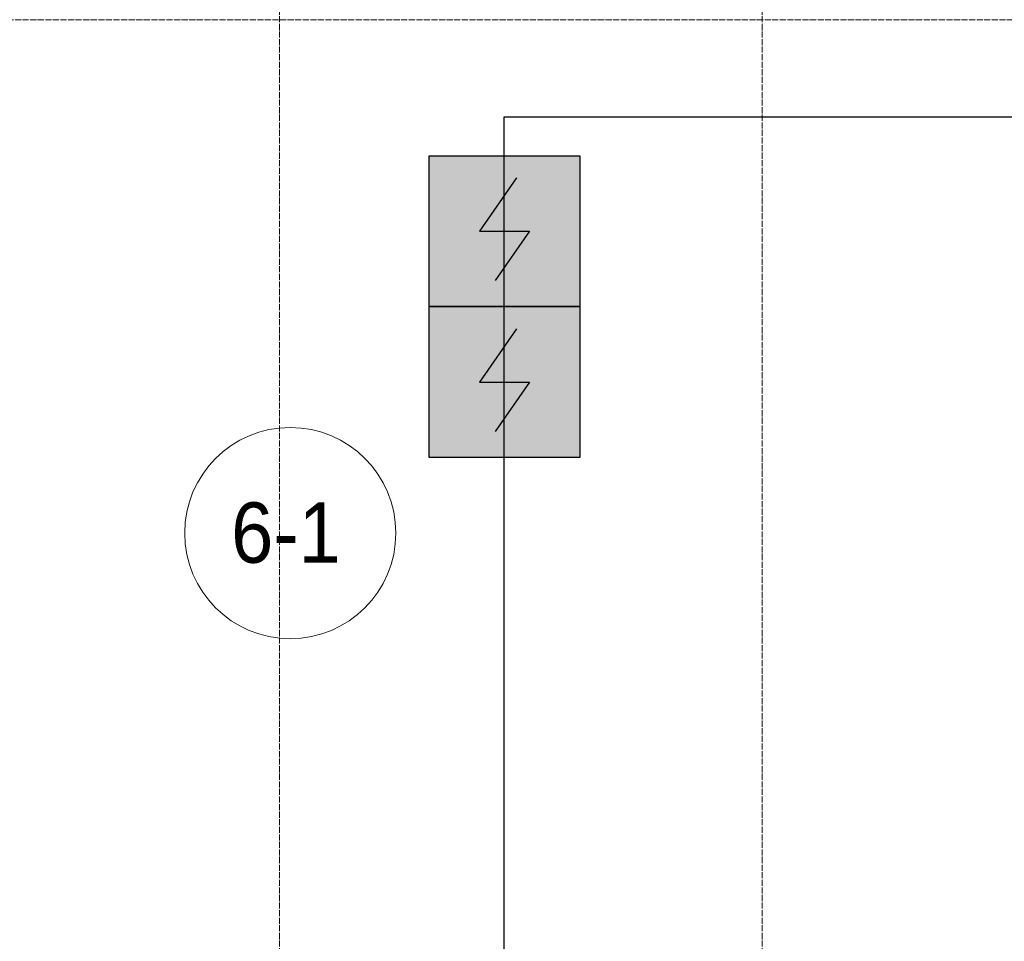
# Model space of a CAD drawing. Header units: millimetres. Extents: x -816133 to 919604, y 87941 to 147341.
# Tile 55 of 201: x -46113 to -42849, y 124320 to 127374. Entities that reach past the tile are written whole.
import ezdxf

# ---------------------------------------------------------------- set-up
doc = ezdxf.new("R2010")
doc.units = ezdxf.units.MM
doc.linetypes.add('ADSK_Линия сетки', pattern=[25, 20, -2.5, 0, -2.5])
doc.linetypes.add('Линия сетки', pattern=[25, 20, -2.5, 0, -2.5])
for name, color, linetype, lineweight in [('A-010-A_ROOM', 7, 'Continuous', 20), ('Z-030-M_GRID', 7, 'Continuous', 9), ('СОУЭ', 1, 'Continuous', 30), ('СС-011-ПОЖ-СИГНАЛИЗАЦИЯ', 1, 'Continuous', 30)]:
    doc.layers.add(name, color=color, linetype=linetype, lineweight=lineweight)
doc.layers.add('EI_HATCH_GALV', color=7, linetype='Continuous')
doc.styles.add('Arial_2', font='arial.ttf', dxfattribs={"width": 0.9, "height": 400})

# ---------------------------------------------------------------- blocks, each defined once
blk = doc.blocks.new('10эт')
at = {"layer": 'A-010-A_ROOM', "color": 9}
blk.add_circle((315087.8, 124549.8), 350, dxfattribs=at)
at = {"layer": 'Z-030-M_GRID', "color": 9, "linetype": 'Линия сетки'}
for p, q in [((315051.7, 116076.8), (315051.7, 137026.1)), ((316651.7, 116076.8), (316651.7, 137026.1))]:
    blk.add_line(p, q, dxfattribs=at)
at = {"layer": 'Z-030-M_GRID', "color": 9, "linetype": 'ADSK_Линия сетки'}
blk.add_line((358421.7, 126251.1), (308438.4, 126251.1), dxfattribs=at)
at = {"layer": 'A-010-A_ROOM', "color": 9, "lineweight": 30, "style": 'Arial_2', "width": 0.9}
blk.add_text('6-1', height=200, dxfattribs=at).set_placement((314891.8, 124451.6))
blk = doc.blocks.new('ИП 212-64 прот.R3')
at = {"layer": 'EI_HATCH_GALV', "lineweight": 30, "true_color": 0xffffff}
h = blk.add_hatch(color=7, dxfattribs=at)
h.dxf.hatch_style = 1
h.paths.add_polyline_path([(-2.5, 2.5), (2.5, 2.5), (2.5, -2.5), (-2.5, -2.5)])
at = {"color": 1, "linetype": 'ByBlock', "lineweight": -2}
for p, q in [((0.397, 1.766), (-0.83, 0)), ((-0.83, 0), (0.829, 0)), ((0.829, 0), (-0.306, -1.637))]:
    blk.add_line(p, q, dxfattribs=at)
at = {"color": 1, "linetype": 'ByBlock', "lineweight": -2, "ltscale": 0.1}
blk.add_lwpolyline([(-2.5, 2.5), (2.5, 2.5), (2.5, -2.5), (-2.5, -2.5)], close=True, dxfattribs=at)

msp = doc.modelspace()

# ---------------------------------------------------------------- linework, layer by layer
at = {"layer": 'СС-011-ПОЖ-СИГНАЛИЗАЦИЯ', "color": 1}
msp.add_lwpolyline([(-42158.3, 129864.3), (-42158.3, 127596.1), (-41607.6, 127596.1), (-41607.6, 127051.2), (-44508.5, 127051.2), (-44508.5, 122614.6), (-41750.3, 122614.6), (-41750.3, 122815.1)], dxfattribs=at)

# ---------------------------------------------------------------- block references
at = {"layer": 'СОУЭ', "color": 6, "xscale": 100, "yscale": 100, "zscale": 100}
for p in [(-44505.7, 126673.3), (-44505.7, 126173.3)]:
    msp.add_blockref('ИП 212-64 прот.R3', p, dxfattribs=at)
at = {"layer": 'СС-011-ПОЖ-СИГНАЛИЗАЦИЯ', "color": 9, "lineweight": 30}
msp.add_blockref('10эт', (-360303.7, 1122.9), dxfattribs=at)

doc.saveas('drawing.dxf')
